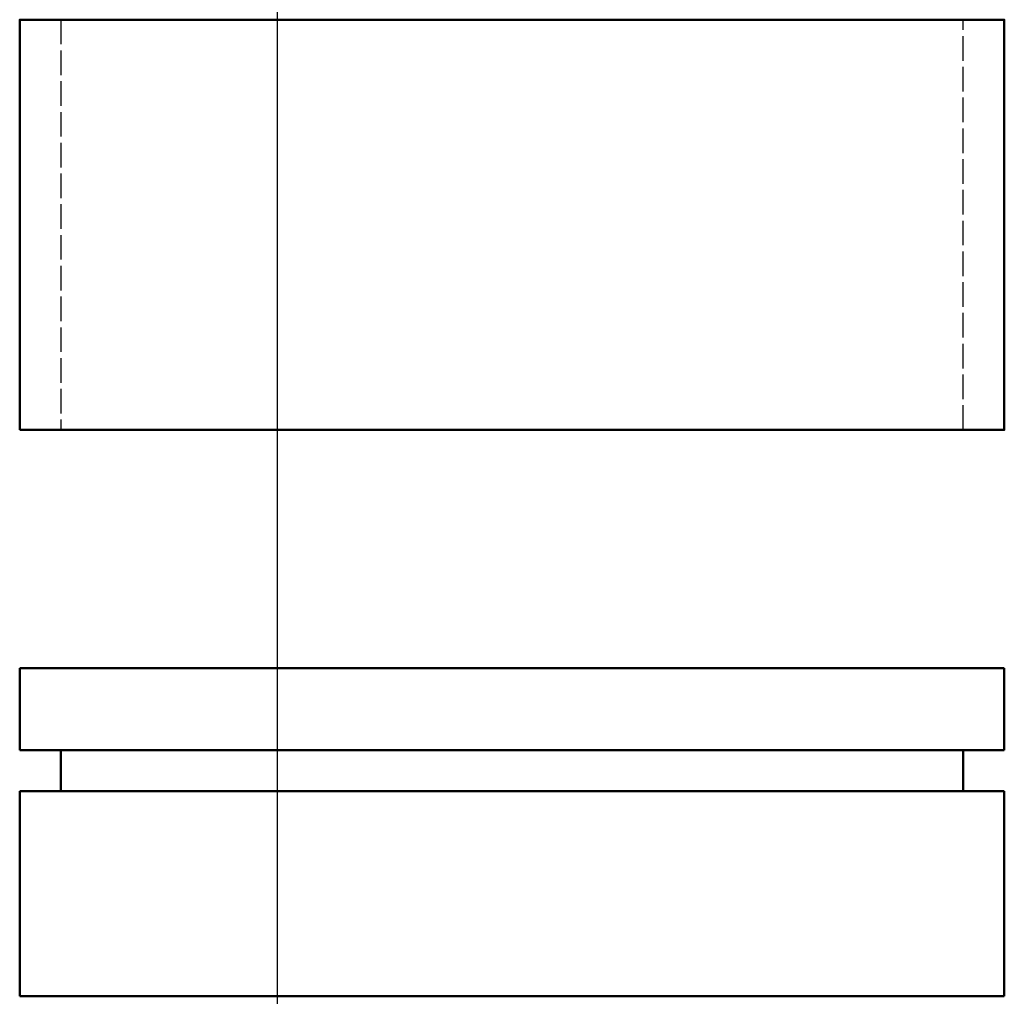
# Model space of a CAD drawing. Header units: millimetres. Extents: x 463 to 583, y 645 to 764.
import ezdxf

# ---------------------------------------------------------------- set-up
doc = ezdxf.new("R2010")
doc.units = ezdxf.units.MM
for name, pattern in [('AM_ISO02W050', [7.5, 6, -1.5]), ('AM_ISO02W050x2', [3.75, 3, -0.75]), ('Amconstr', [9999, 9999, 0])]:
    doc.linetypes.add(name, pattern=pattern)
for name, color, linetype, lineweight in [('AM_0', 7, 'Continuous', 50), ('AM_3', 6, 'AM_ISO02W050', 25), ('AM_CL', 1, 'Amconstr', 25)]:
    doc.layers.add(name, color=color, linetype=linetype, lineweight=lineweight)

msp = doc.modelspace()

# ---------------------------------------------------------------- linework, layer by layer
at = {"layer": 'AM_0'}
for p, q in [((463.15, 685.04), (463.15, 675.04)), ((583.15, 685.04), (463.15, 685.04)), ((583.15, 675.04), (583.15, 685.04)), ((463.15, 675.04), (583.15, 675.04)), ((468.15, 670.04), (468.15, 675.04)), ((468.15, 675.04), (578.15, 675.04)), ((578.15, 670.04), (578.15, 675.04)), ((463.15, 645.04), (463.15, 670.04)), ((463.15, 670.04), (583.15, 670.04)), ((468.15, 670.04), (578.15, 670.04)), ((583.15, 670.04), (583.15, 645.04)), ((583.15, 645.04), (463.15, 645.04))]:
    msp.add_line(p, q, dxfattribs=at)
msp.add_lwpolyline([(463.15, 714.09), (583.15, 714.09), (583.15, 764.09), (463.15, 764.09)], close=True, dxfattribs=at)
at = {"layer": 'AM_3', "linetype": 'AM_ISO02W050x2'}
for p, q in [((468.15, 764.09), (468.15, 714.09)), ((578.15, 714.09), (578.15, 764.09))]:
    msp.add_line(p, q, dxfattribs=at)
at = {"layer": 'AM_CL'}
msp.add_xline((494.58, 659.99), (0, 1), dxfattribs=at)

doc.saveas('drawing.dxf')
